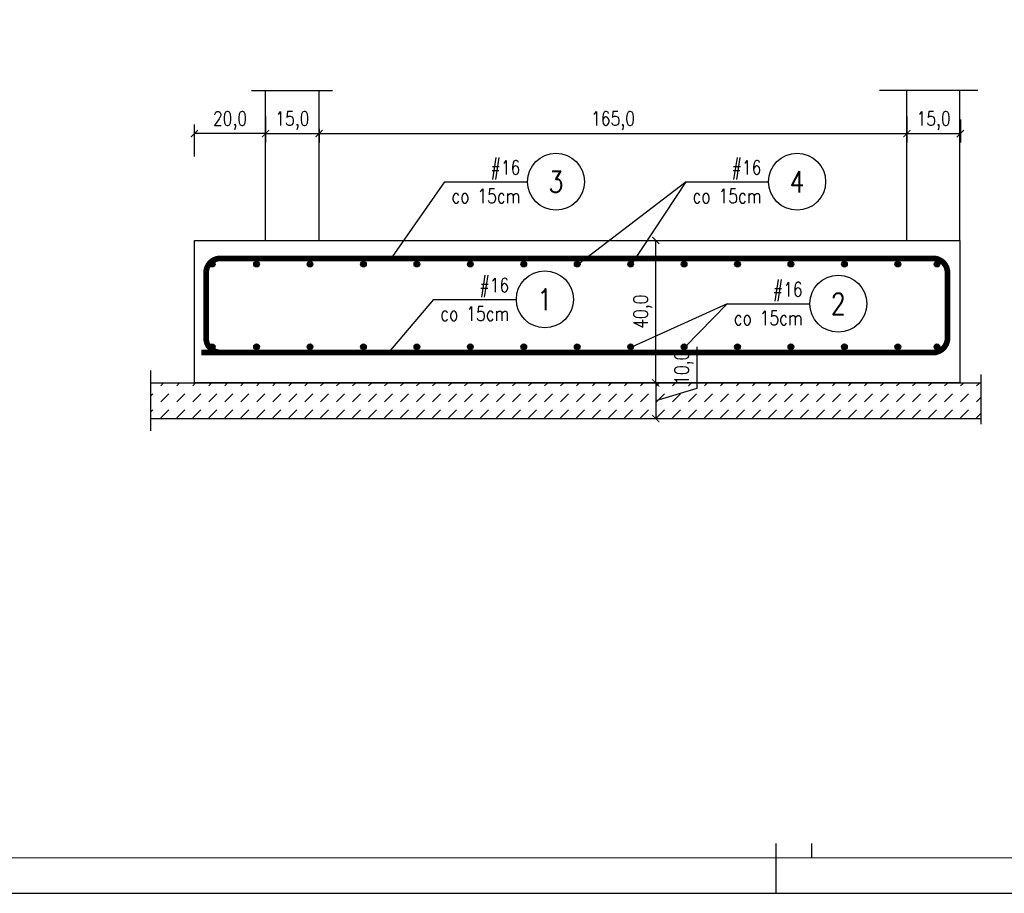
# Model space of a CAD drawing. Header units: millimetres. Extents: x 49320 to 58922, y -4209 to 20989.
# Tile 176 of 256: x 57661 to 57937, y 605 to 851. Entities that reach past the tile are written whole.
import ezdxf
from ezdxf.enums import TextEntityAlignment as Align

# ---------------------------------------------------------------- set-up
doc = ezdxf.new("R2010")
doc.units = ezdxf.units.MM
for name, color, linetype in [('_mt_wymiary konstr', 3, 'Continuous'), ('e-cad_cienkie', 1, 'Continuous'), ('e-cad_opisy', 7, 'Continuous'), ('e-cad_prety_kodowane', 3, 'Continuous'), ('e-cad_prety_przekroj', 4, 'Continuous'), ('e-cad_wymiary', 1, 'Continuous'), ('M_Ramki markery', 1, 'Continuous'), ('RAMKA', 3, 'Continuous')]:
    doc.layers.add(name, color=color, linetype=linetype)
for name, color, linetype, lineweight in [('KRE', 8, 'Continuous', 5), ('M_Ramki do druku', 7, 'Continuous', 25), ('M_Ramki rysunków', 2, 'Continuous', 25), ('OBRYS', 2, 'Continuous', 25)]:
    doc.layers.add(name, color=color, linetype=linetype, lineweight=lineweight)
doc.styles.add('e-cad_1', font='simplex.shx', dxfattribs={"width": 0.8})
doc.styles.add('MCAD_TS', font='GENISO.SHX', dxfattribs={"width": 0.8})
doc.dimstyles.new('e-cad_1_20_[cm]', dxfattribs={"dimtxt": 0.18, "dimasz": 0.18, "dimexe": 0.18, "dimexo": 0.0625, "dimgap": 0.09, "dimtad": 0, "dimtih": 1, "dimtoh": 1, "dimdec": 4, "dimzin": 0, "dimdsep": 46, "dimtxsty": 'Standard', "dimcen": 0.09, "dimadec": 0, "dimazin": 0, "dimtfac": 1, "dimtdec": 4, "dimtofl": 0, "dimtmove": 0, "dimatfit": 3, "dimfxl": 1, "dimtolj": 1, "dimtzin": 0, "dimarcsym": 0})
doc.dimstyles.new('e-cad_1_20_[mm]', dxfattribs={"dimtxt": 0.18, "dimasz": 0.18, "dimexe": 0.18, "dimexo": 0.0625, "dimgap": 0.09, "dimtad": 0, "dimtih": 1, "dimtoh": 1, "dimdec": 4, "dimzin": 0, "dimdsep": 46, "dimtxsty": 'Standard', "dimcen": 0.09, "dimadec": 0, "dimazin": 0, "dimtfac": 1, "dimtdec": 4, "dimtofl": 0, "dimtmove": 0, "dimatfit": 3, "dimfxl": 1, "dimtolj": 1, "dimtzin": 0, "dimarcsym": 0})

# ---------------------------------------------------------------- blocks, each defined once
blk = doc.blocks.new('*U399')
at = {"layer": 'M_Ramki do druku'}
blk.add_line((320, 5), (320, 0), dxfattribs=at)
at = {"layer": 'M_Ramki markery'}
for p, q in [((320, 7), (320, 5)), ((325, 7), (325, 5))]:
    blk.add_line(p, q, dxfattribs=at)
at = {"layer": 'M_Ramki rysunków', "color": 0, "linetype": 'ByBlock', "lineweight": -2}
blk.add_lwpolyline([(20, 5), (20, 292), (505, 292), (505, 5)], close=True, dxfattribs=at)
at = {"layer": 'M_Ramki do druku', "style": 'MCAD_TS', "width": 0.8}
for tag, p in [('KOMENTARZ', (11.54, 30.57)), ('RYSUNEK', (15.28, 30.57)), ('DATA', (19.02, 30.57))]:
    blk.add_attdef(tag, p, '', height=2, rotation=90, dxfattribs=at)
blk = doc.blocks.new('_ArchTick')
at = {"color": 0, "linetype": 'ByBlock', "const_width": 0.15}
blk.add_lwpolyline([(-0.5, -0.5), (0.5, 0.5)], dxfattribs=at)
blk = doc.blocks.new('*D1476')
at = {"layer": '_mt_wymiary konstr', "lineweight": -2, "ltscale": 0.711111}
for p, q in [((57729.8, 823.33), (57729.8, 816.07)), ((57729.8, 818.57), (57744.8, 818.57)), ((57744.8, 819.86), (57744.8, 816.07))]:
    blk.add_line(p, q, dxfattribs=at)
at = {"layer": 'Defpoints', "color": 0}
for p in [(57729.8, 824.58), (57744.8, 821.11), (57744.8, 818.57)]:
    blk.add_point(p, dxfattribs=at)
at = {"layer": '_mt_wymiary konstr', "linetype": 'ByBlock', "lineweight": -2, "xscale": 2, "yscale": 2, "zscale": 2, "rotation": 180}
blk.add_blockref('_ArchTick', (57729.8, 818.57), dxfattribs=at)
at = {"layer": '_mt_wymiary konstr', "linetype": 'ByBlock', "lineweight": -2, "xscale": 2, "yscale": 2, "zscale": 2}
blk.add_blockref('_ArchTick', (57744.8, 818.57), dxfattribs=at)
at = {"layer": '_mt_wymiary konstr', "color": 7, "insert": (57737.3, 822.2), "char_height": 4, "attachment_point": 5, "style": 'e-cad_1'}
blk.add_mtext('15,0', dxfattribs=at)
blk = doc.blocks.new('*D1477')
at = {"layer": '_mt_wymiary konstr', "lineweight": -2, "ltscale": 0.711111}
for p, q in [((57909.8, 823.33), (57909.8, 816.07)), ((57924.81, 822.48), (57924.81, 816.07)), ((57909.8, 818.57), (57924.81, 818.57))]:
    blk.add_line(p, q, dxfattribs=at)
at = {"layer": 'Defpoints', "color": 0}
for p in [(57909.8, 824.58), (57924.81, 823.73), (57924.81, 818.57)]:
    blk.add_point(p, dxfattribs=at)
at = {"layer": '_mt_wymiary konstr', "linetype": 'ByBlock', "lineweight": -2, "xscale": 2, "yscale": 2, "zscale": 2, "rotation": 180}
blk.add_blockref('_ArchTick', (57909.8, 818.57), dxfattribs=at)
at = {"layer": '_mt_wymiary konstr', "linetype": 'ByBlock', "lineweight": -2, "xscale": 2, "yscale": 2, "zscale": 2}
blk.add_blockref('_ArchTick', (57924.81, 818.57), dxfattribs=at)
at = {"layer": '_mt_wymiary konstr', "color": 7, "insert": (57917.3, 822.2), "char_height": 4, "attachment_point": 5, "style": 'e-cad_1'}
blk.add_mtext('15,0', dxfattribs=at)
blk = doc.blocks.new('*D1478')
at = {"layer": '_mt_wymiary konstr', "lineweight": -2, "ltscale": 0.711111}
for p, q in [((57831.82, 788.57), (57841.8, 788.57)), ((57839.3, 748.57), (57839.3, 788.57)), ((57831.82, 748.57), (57841.8, 748.57))]:
    blk.add_line(p, q, dxfattribs=at)
at = {"layer": 'Defpoints', "color": 0}
for p in [(57830.57, 788.57), (57839.3, 788.57), (57830.57, 748.57)]:
    blk.add_point(p, dxfattribs=at)
at = {"layer": '_mt_wymiary konstr', "linetype": 'ByBlock', "lineweight": -2, "xscale": 2, "yscale": 2, "zscale": 2}
for p, rotation in [((57839.3, 788.57), 90), ((57839.3, 748.57), 270)]:
    blk.add_blockref('_ArchTick', p, dxfattribs=dict(at, rotation=rotation))
at = {"layer": '_mt_wymiary konstr', "color": 7, "insert": (57835.67, 768.57), "char_height": 4, "attachment_point": 5, "rotation": 90, "style": 'e-cad_1'}
blk.add_mtext('40,0', dxfattribs=at)
blk = doc.blocks.new('*D1479')
at = {"layer": '_mt_wymiary konstr', "lineweight": -2, "ltscale": 0.711111}
for p, q in [((57850.82, 758.66), (57850.82, 747.02)), ((57831.82, 748.57), (57841.8, 748.57)), ((57839.3, 748.57), (57839.3, 738.57)), ((57850.82, 747.02), (57839.3, 743.57)), ((57836.05, 738.57), (57841.8, 738.57))]:
    blk.add_line(p, q, dxfattribs=at)
at = {"layer": 'Defpoints', "color": 0}
for p in [(57830.57, 748.57), (57834.8, 738.57), (57839.3, 738.57)]:
    blk.add_point(p, dxfattribs=at)
at = {"layer": '_mt_wymiary konstr', "linetype": 'ByBlock', "lineweight": -2, "xscale": 2, "yscale": 2, "zscale": 2}
for p, rotation in [((57839.3, 748.57), 90), ((57839.3, 738.57), 270)]:
    blk.add_blockref('_ArchTick', p, dxfattribs=dict(at, rotation=rotation))
at = {"layer": '_mt_wymiary konstr', "color": 7, "insert": (57847.19, 752.84), "char_height": 4, "attachment_point": 5, "rotation": 90, "style": 'e-cad_1'}
blk.add_mtext('10,0', dxfattribs=at)
blk = doc.blocks.new('*D1480')
at = {"layer": '_mt_wymiary konstr', "lineweight": -2, "ltscale": 0.711111}
for p, q in [((57909.8, 823.33), (57909.8, 816.07)), ((57744.8, 819.86), (57744.8, 816.07)), ((57744.8, 818.57), (57909.8, 818.57))]:
    blk.add_line(p, q, dxfattribs=at)
at = {"layer": 'Defpoints', "color": 0}
for p in [(57909.8, 824.58), (57744.8, 821.11), (57909.8, 818.57)]:
    blk.add_point(p, dxfattribs=at)
at = {"layer": '_mt_wymiary konstr', "linetype": 'ByBlock', "lineweight": -2, "xscale": 2, "yscale": 2, "zscale": 2, "rotation": 180}
blk.add_blockref('_ArchTick', (57744.8, 818.57), dxfattribs=at)
at = {"layer": '_mt_wymiary konstr', "linetype": 'ByBlock', "lineweight": -2, "xscale": 2, "yscale": 2, "zscale": 2}
blk.add_blockref('_ArchTick', (57909.8, 818.57), dxfattribs=at)
at = {"layer": '_mt_wymiary konstr', "color": 7, "insert": (57827.3, 822.2), "char_height": 4, "attachment_point": 5, "style": 'e-cad_1'}
blk.add_mtext('165,0', dxfattribs=at)
blk = doc.blocks.new('e-cad_ZelbetOpisNiezliczalny_1P')
at = {"layer": 'e-cad_cienkie'}
blk.add_circle((4, 0), 4, dxfattribs=at)
at = {"layer": 'e-cad_opisy', "ltscale": 0.04, "style": 'e-cad_1', "width": 0.8}
for tag, p in [('OPIS', (-1, 1)), ('UWAGI', (-1, -3))]:
    blk.add_attdef(tag, text='', height=2, dxfattribs=at).set_placement(p, align=Align.RIGHT)
blk.add_attdef('NR', text='', height=3, dxfattribs=at).set_placement((4, 0), align=Align.MIDDLE_CENTER)
blk = doc.blocks.new('*D1481')
at = {"layer": '_mt_wymiary konstr', "lineweight": -2, "ltscale": 80}
for p, q in [((57709.8, 812.13), (57709.8, 821.07)), ((57729.8, 823.33), (57729.8, 816.07)), ((57729.8, 818.57), (57709.8, 818.57))]:
    blk.add_line(p, q, dxfattribs=at)
at = {"layer": 'Defpoints', "color": 0}
for p in [(57729.8, 824.58), (57709.8, 818.57), (57709.8, 810.88)]:
    blk.add_point(p, dxfattribs=at)
at = {"layer": '_mt_wymiary konstr', "linetype": 'ByBlock', "lineweight": -2, "xscale": 2, "yscale": 2, "zscale": 2, "rotation": 180}
blk.add_blockref('_ArchTick', (57709.8, 818.57), dxfattribs=at)
at = {"layer": '_mt_wymiary konstr', "linetype": 'ByBlock', "lineweight": -2, "xscale": 2, "yscale": 2, "zscale": 2}
blk.add_blockref('_ArchTick', (57729.8, 818.57), dxfattribs=at)
at = {"layer": '_mt_wymiary konstr', "color": 7, "insert": (57719.8, 822.2), "char_height": 4, "attachment_point": 5, "style": 'e-cad_1'}
blk.add_mtext('20,0', dxfattribs=at)

msp = doc.modelspace()

# ---------------------------------------------------------------- hatches: boundary and pattern name
at = {"layer": 'e-cad_prety_przekroj', "ltscale": 80}
h = msp.add_hatch(color=256, dxfattribs=at)
edge = h.paths.add_edge_path()
edge.add_arc((57714.81, 781.92), 0.8, 0, 360, ccw=False)
h = msp.add_hatch(color=256, dxfattribs=at)
edge = h.paths.add_edge_path()
edge.add_arc((57727.26, 781.92), 0.8, 0, 360, ccw=False)
h = msp.add_hatch(color=256, dxfattribs=at)
edge = h.paths.add_edge_path()
edge.add_arc((57742.26, 781.92), 0.8, 0, 360, ccw=False)
h = msp.add_hatch(color=256, dxfattribs=at)
edge = h.paths.add_edge_path()
edge.add_arc((57757.26, 781.92), 0.8, 0, 360, ccw=False)
h = msp.add_hatch(color=256, dxfattribs=at)
edge = h.paths.add_edge_path()
edge.add_arc((57772.26, 781.92), 0.8, 0, 360, ccw=False)
h = msp.add_hatch(color=256, dxfattribs=at)
edge = h.paths.add_edge_path()
edge.add_arc((57787.26, 781.92), 0.8, 0, 360, ccw=False)
h = msp.add_hatch(color=256, dxfattribs=at)
edge = h.paths.add_edge_path()
edge.add_arc((57802.26, 781.92), 0.8, 0, 360, ccw=False)
h = msp.add_hatch(color=256, dxfattribs=at)
edge = h.paths.add_edge_path()
edge.add_arc((57817.26, 781.92), 0.8, 0, 360, ccw=False)
h = msp.add_hatch(color=256, dxfattribs=at)
edge = h.paths.add_edge_path()
edge.add_arc((57832.26, 781.92), 0.8, 0, 360, ccw=False)
h = msp.add_hatch(color=256, dxfattribs=at)
edge = h.paths.add_edge_path()
edge.add_arc((57847.26, 781.92), 0.8, 0, 360, ccw=False)
h = msp.add_hatch(color=256, dxfattribs=at)
edge = h.paths.add_edge_path()
edge.add_arc((57862.26, 781.92), 0.8, 0, 360, ccw=False)
h = msp.add_hatch(color=256, dxfattribs=at)
edge = h.paths.add_edge_path()
edge.add_arc((57877.26, 781.92), 0.8, 0, 360, ccw=False)
h = msp.add_hatch(color=256, dxfattribs=at)
edge = h.paths.add_edge_path()
edge.add_arc((57892.26, 781.92), 0.8, 0, 360, ccw=False)
h = msp.add_hatch(color=256, dxfattribs=at)
edge = h.paths.add_edge_path()
edge.add_arc((57907.26, 781.92), 0.8, 0, 360, ccw=False)
h = msp.add_hatch(color=256, dxfattribs=at)
edge = h.paths.add_edge_path()
edge.add_arc((57918.25, 781.92), 0.8, 0, 360, ccw=False)
h = msp.add_hatch(color=256, dxfattribs=at)
edge = h.paths.add_edge_path()
edge.add_arc((57714.81, 758.73), 0.8, 0, 360)
h = msp.add_hatch(color=256, dxfattribs=at)
edge = h.paths.add_edge_path()
edge.add_arc((57727.26, 758.73), 0.8, 0, 360)
h = msp.add_hatch(color=256, dxfattribs=at)
edge = h.paths.add_edge_path()
edge.add_arc((57742.26, 758.73), 0.8, 0, 360)
h = msp.add_hatch(color=256, dxfattribs=at)
edge = h.paths.add_edge_path()
edge.add_arc((57757.26, 758.73), 0.8, 0, 360)
h = msp.add_hatch(color=256, dxfattribs=at)
edge = h.paths.add_edge_path()
edge.add_arc((57772.26, 758.73), 0.8, 0, 360)
h = msp.add_hatch(color=256, dxfattribs=at)
edge = h.paths.add_edge_path()
edge.add_arc((57787.26, 758.73), 0.8, 0, 360)
h = msp.add_hatch(color=256, dxfattribs=at)
edge = h.paths.add_edge_path()
edge.add_arc((57802.26, 758.73), 0.8, 0, 360)
h = msp.add_hatch(color=256, dxfattribs=at)
edge = h.paths.add_edge_path()
edge.add_arc((57817.26, 758.73), 0.8, 0, 360)
h = msp.add_hatch(color=256, dxfattribs=at)
edge = h.paths.add_edge_path()
edge.add_arc((57832.26, 758.73), 0.8, 0, 360)
h = msp.add_hatch(color=256, dxfattribs=at)
edge = h.paths.add_edge_path()
edge.add_arc((57847.26, 758.73), 0.8, 0, 360)
h = msp.add_hatch(color=256, dxfattribs=at)
edge = h.paths.add_edge_path()
edge.add_arc((57862.26, 758.73), 0.8, 0, 360)
h = msp.add_hatch(color=256, dxfattribs=at)
edge = h.paths.add_edge_path()
edge.add_arc((57877.26, 758.73), 0.8, 0, 360)
h = msp.add_hatch(color=256, dxfattribs=at)
edge = h.paths.add_edge_path()
edge.add_arc((57892.26, 758.73), 0.8, 0, 360)
h = msp.add_hatch(color=256, dxfattribs=at)
edge = h.paths.add_edge_path()
edge.add_arc((57907.26, 758.73), 0.8, 0, 360)
h = msp.add_hatch(color=256, dxfattribs=at)
edge = h.paths.add_edge_path()
edge.add_arc((57918.25, 758.73), 0.8, 0, 360)
at = {"layer": 'KRE', "ltscale": 0.15}
h = msp.add_hatch(dxfattribs=at)
h.set_pattern_fill('DASH', color=256, angle=45, style=0)
h.set_pattern_definition([(45, (53497.5877, 13113.5485), (4e-16, 4.49012806), [3.175, -3.175])])
h.paths.add_polyline_path([(57930.58, 748.44), (57697.46, 748.57), (57697.46, 738.57), (57930.58, 738.57)])

# ---------------------------------------------------------------- linework, layer by layer
at = {"ltscale": 0.8}
for p, q in [((57725.8, 830.63), (57748.61, 830.63)), ((57929.74, 830.63), (57902.15, 830.63))]:
    msp.add_line(p, q, dxfattribs=at)
at = {"layer": '_mt_wymiary konstr', "ltscale": 0.08}
for p, q in [((57697.46, 752.1), (57697.46, 735.16)), ((57930.58, 750.89), (57930.58, 736.95))]:
    msp.add_line(p, q, dxfattribs=at)
at = {"layer": 'e-cad_cienkie', "ltscale": 0.307692}
for p, q in [((57847.8, 805.05, 0), (57817.59, 781.92)), ((57859.35, 770.81, 0), (57847.59, 758.73))]:
    msp.add_line(p, q, dxfattribs=at)
at = {"layer": 'e-cad_cienkie', "ltscale": 0.307692, "elevation": 0}
for points in [[(57780.11, 805.05), (57803.3, 805.05)], [(57847.8, 805.05), (57870.98, 805.05)], [(57776.99, 772.02), (57800.18, 772.02)], [(57859.35, 770.81), (57882.54, 770.81)]]:
    msp.add_lwpolyline(points, dxfattribs=at)
at = {"layer": 'e-cad_prety_kodowane', "ltscale": 0.08}
for points in [[(57737.3, 757.13, 1.6, 1.6, 0), (57717.1, 757.13, 1.6, 1.6, -0.414214), (57713.1, 761.13, 1.6, 1.6, 0), (57713.1, 779.53, 1.6, 1.6, -0.414214), (57717.1, 783.53, 1.6, 1.6, 0), (57807.66, 783.53, 0, 0, 0)], [(57807.66, 783.53, 1.6, 1.6, 0), (57917.2, 783.53, 1.6, 1.6, -0.414214), (57921.2, 779.53, 1.6, 1.6, 0), (57921.2, 761.13, 1.6, 1.6, -0.414214), (57917.2, 757.13, 1.6, 1.6, 0), (57897, 757.13, 0, 0, 0)], [(57711.8, 757.13, 1.6, 1.6, 0), (57918.2, 757.13, 0, 0, 0)]]:
    msp.add_lwpolyline(points, format="xyseb", dxfattribs=at)
at = {"layer": 'e-cad_prety_przekroj', "ltscale": 80}
for centre in [(57714.81, 781.92), (57727.26, 781.92), (57742.26, 781.92), (57757.26, 781.92), (57772.26, 781.92), (57787.26, 781.92), (57802.26, 781.92), (57817.26, 781.92), (57832.26, 781.92), (57847.26, 781.92), (57862.26, 781.92), (57877.26, 781.92), (57892.26, 781.92), (57907.26, 781.92), (57918.25, 781.92), (57714.81, 758.73), (57727.26, 758.73), (57742.26, 758.73), (57757.26, 758.73), (57772.26, 758.73), (57787.26, 758.73), (57802.26, 758.73), (57817.26, 758.73), (57832.26, 758.73), (57847.26, 758.73), (57862.26, 758.73), (57877.26, 758.73), (57892.26, 758.73), (57907.26, 758.73), (57918.25, 758.73)]:
    msp.add_circle(centre, 0.8, dxfattribs=at)
at = {"layer": 'OBRYS', "ltscale": 0.3}
for p, q in [((57729.8, 788.57, 0), (57729.8, 830.63, 0)), ((57744.8, 788.57), (57744.8, 830.63)), ((57744.8, 788.57), (57744.8, 830.63)), ((57909.8, 788.57), (57909.8, 830.63)), ((57909.8, 788.57), (57909.8, 830.63)), ((57924.71, 788.57), (57924.71, 830.63)), ((57738.7, 788.57, 0), (57807.19, 788.57, 0)), ((57792.79, 788.57), (57813.24, 788.57)), ((57697.46, 748.57), (57930.58, 748.57)), ((57729.8, 748.57), (57822.79, 748.57)), ((57697.46, 738.57), (57930.58, 738.57))]:
    msp.add_line(p, q, dxfattribs=at)
msp.add_lwpolyline([(57709.8, 788.57), (57924.7, 788.57), (57924.7, 748.57), (57709.8, 748.57)], close=True, dxfattribs=at)
at = {"layer": 'RAMKA', "linetype": 'Continuous'}
msp.add_lwpolyline([(57233.05, 605.29), (58253.05, 605.29), (58253.05, 1199.29), (57233.05, 1199.29)], close=True, dxfattribs=at)

# ---------------------------------------------------------------- block references
at = {"layer": 'e-cad_opisy', "ltscale": 0.307692, "xscale": 2, "yscale": 2, "zscale": 2}
for p, values in [((57803.3, 805.05, 0), {'OPIS': '#16', 'UWAGI': 'co 15cm', 'NR': '3'}), ((57870.98, 805.05, 0), {'OPIS': '#16', 'UWAGI': 'co 15cm', 'NR': '4'}), ((57800.18, 772.02, 0), {'OPIS': '#16', 'UWAGI': 'co 15cm', 'NR': '1'}), ((57882.54, 770.81, 0), {'OPIS': '#16', 'UWAGI': 'co 15cm', 'NR': '2'})]:
    msp.add_blockref('e-cad_ZelbetOpisNiezliczalny_1P', p, dxfattribs=at).add_auto_attribs(values)
at = {"layer": 'e-cad_wymiary', "color": 0, "lineweight": 0, "ltscale": 2.844444, "xscale": 2, "yscale": 2, "zscale": 2}
msp.add_blockref('*U399', (57233.05, 605.29), dxfattribs=at)

# ---------------------------------------------------------------- dimensions: what is measured, and where the dimension line sits
at = {"layer": '_mt_wymiary konstr', "ltscale": 80}
dim = msp.add_linear_dim(base=(57709.8, 818.57), p1=(57729.8, 824.58), p2=(57709.8, 810.88), dimstyle='e-cad_1_20_[cm]', override={"dimscale": 2, "dimtxt": 2, "dimasz": 1, "dimexe": 1.25, "dimexo": 0.625, "dimgap": 0.625, "dimtad": 1, "dimtih": 0, "dimtoh": 0, "dimdec": 1, "dimrnd": 0.1, "dimzin": 1, "dimdsep": 44, "dimtxsty": 'e-cad_1', "dimblk": 'ArchTick', "dimcen": 2.5, "dimclrd": 256, "dimclre": 256, "dimclrt": 7, "dimtdec": 2, "dimtofl": 1, "dimtmove": 1, "dimtolj": 0, "dimtzin": 8}, dxfattribs=at)
dim.commit()
dim.dimension.update_dxf_attribs({"geometry": '*D1481', "text_midpoint": (57719.8, 822.2)})
at = {"layer": '_mt_wymiary konstr', "ltscale": 0.711111}
for base, p1, p2, picture, middle in [((57744.8, 818.57), (57729.8, 824.58), (57744.8, 821.11), '*D1476', (57737.3, 822.2)), ((57909.8, 818.57), (57744.8, 821.11), (57909.8, 824.58), '*D1480', (57827.3, 822.2)), ((57924.81, 818.57, 0), (57909.8, 824.58, 0), (57924.81, 823.73, 0), '*D1477', (57917.3, 822.2, 0))]:
    dim = msp.add_linear_dim(base=base, p1=p1, p2=p2, dimstyle='e-cad_1_20_[cm]', override={"dimscale": 2, "dimtxt": 2, "dimasz": 1, "dimexe": 1.25, "dimexo": 0.625, "dimgap": 0.625, "dimtad": 1, "dimtih": 0, "dimtoh": 0, "dimdec": 1, "dimrnd": 0.1, "dimzin": 1, "dimdsep": 44, "dimtxsty": 'e-cad_1', "dimblk": 'ArchTick', "dimcen": 2.5, "dimclrd": 256, "dimclre": 256, "dimclrt": 7, "dimtdec": 2, "dimtofl": 1, "dimtmove": 1, "dimtolj": 0, "dimtzin": 8}, dxfattribs=at)
    dim.commit()
    dim.dimension.update_dxf_attribs({"geometry": picture, "text_midpoint": middle})
for base, p2, picture, middle in [((57839.3, 788.57), (57830.57, 788.57), '*D1478', (57835.67, 768.57)), ((57839.3, 738.57), (57834.8, 738.57), '*D1479', (57847.19, 748.27))]:
    dim = msp.add_linear_dim(base=base, p1=(57830.57, 748.57), p2=p2, angle=90, dimstyle='e-cad_1_20_[cm]', override={"dimscale": 2, "dimtxt": 2, "dimasz": 1, "dimexe": 1.25, "dimexo": 0.625, "dimgap": 0.625, "dimtad": 1, "dimtih": 0, "dimtoh": 0, "dimdec": 1, "dimrnd": 0.1, "dimzin": 1, "dimdsep": 44, "dimtxsty": 'e-cad_1', "dimblk": 'ArchTick', "dimcen": 2.5, "dimclrd": 256, "dimclre": 256, "dimclrt": 7, "dimtdec": 2, "dimtofl": 1, "dimtmove": 1, "dimtolj": 0, "dimtzin": 8}, dxfattribs=at)
    dim.commit()
    dim.dimension.update_dxf_attribs({"geometry": picture, "text_midpoint": middle})

# ---------------------------------------------------------------- leaders
at = {"layer": 'e-cad_cienkie', "ltscale": 0.307692}
for points in [[(57765.45, 783.99, 0), (57780.11, 805.05, 0)], [(57832.59, 781.92, 0), (57847.8, 805.05, 0)], [(57764.36, 757.13, 0), (57776.99, 772.02, 0)], [(57832.59, 758.73, 0), (57859.42, 770.85, 0)]]:
    msp.add_leader(points, dimstyle='e-cad_1_20_[mm]', override={"dimscale": 400, "dimldrblk": 'None'}, dxfattribs=at)

doc.saveas('drawing.dxf')
